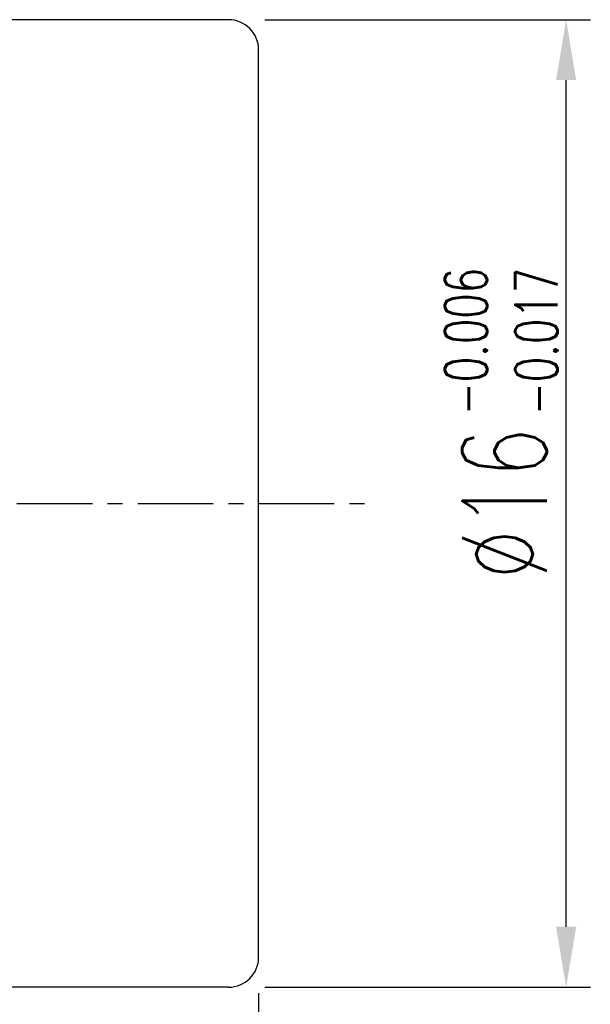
# Model space of a CAD drawing. Header units: millimetres. Extents: x 14 to 138, y 27 to 152.
# Tile 50 of 51: x 86 to 96, y 39 to 55. Entities that reach past the tile are written whole.
import ezdxf

# ---------------------------------------------------------------- set-up
doc = ezdxf.new("R2010")
doc.units = ezdxf.units.MM
doc.header["$MEASUREMENT"] = 0
doc.header["$PDMODE"] = 2
doc.linetypes.add('CENTER', pattern=[2, 1.25, -0.25, 0.25, -0.25])
doc.layers.get('DEFPOINTS').update_dxf_attribs({"linetype": 'CONTINUOUS'})
for name, color, linetype in [('CL', 1, 'CENTER'), ('DIM', 4, 'CONTINUOUS'), ('OUT', 3, 'CONTINUOUS')]:
    doc.layers.add(name, color=color, linetype=linetype)
doc.styles.add('DIM-7', font='SIMPLEX.shx', dxfattribs={"width": 0.7, "bigfont": 'chineset.shx'})
doc.dimstyles.new('CNS', dxfattribs={"dimtxt": 3.5, "dimasz": 2.5, "dimexe": 1, "dimexo": 1.5, "dimgap": 0.09, "dimtad": 0, "dimdsep": 46, "dimtxsty": 'DIM-7', "dimcen": 0.09, "dimclrd": 1, "dimclre": 1, "dimclrt": 4, "dimadec": 0, "dimazin": 0, "dimtfac": 1, "dimtix": 1, "dimtmove": 2, "dimatfit": 3, "dimfxl": 1, "dimtvp": 0.971429, "dimtolj": 1, "dimarcsym": 0})

# ---------------------------------------------------------------- blocks, each defined once
blk = doc.blocks.new('*D4')
at = {"layer": 'DEFPOINTS', "color": 0, "linetype": 'Continuous', "transparency": 16777216}
for p in [(90.349, 39.373), (64.349, 32.873), (90.349, 27.105)]:
    blk.add_point(p, dxfattribs=at)
at = {"layer": 'DIM', "color": 7, "linetype": 'Continuous', "lineweight": -2, "transparency": 16777216}
for p, q in [((90.349, 38.773), (90.349, 26.705)), ((64.349, 32.273), (64.349, 26.705)), ((65.349, 27.105), (89.349, 27.105))]:
    blk.add_line(p, q, dxfattribs=at)
at = {"layer": 'DIM', "color": 7, "linetype": 'Continuous', "transparency": 16777216}
for points in [[(65.349, 27.272), (65.349, 26.939), (64.349, 27.105)], [(89.349, 27.272), (89.349, 26.939), (90.349, 27.105)]]:
    blk.add_solid(points, dxfattribs=at)
at = {"layer": 'DIM', "color": 7, "linetype": 'Continuous', "transparency": 16777216, "insert": (77.349, 28.125), "char_height": 1.4, "attachment_point": 5, "style": 'DIM-7'}
blk.add_mtext('\\A1;26', dxfattribs=at)
blk = doc.blocks.new('*D8')
at = {"layer": 'DEFPOINTS', "color": 0, "linetype": 'Continuous', "transparency": 16777216}
for p in [(89.849, 54.873), (95.436, 54.873), (89.849, 38.873)]:
    blk.add_point(p, dxfattribs=at)
at = {"layer": 'DIM', "color": 7, "linetype": 'Continuous', "lineweight": -2, "transparency": 16777216}
for p, q in [((90.449, 54.873), (95.836, 54.873)), ((95.436, 39.873), (95.436, 53.873)), ((90.449, 38.873), (95.836, 38.873))]:
    blk.add_line(p, q, dxfattribs=at)
at = {"layer": 'DIM', "color": 7, "linetype": 'Continuous', "transparency": 16777216}
for points in [[(95.269, 53.873), (95.602, 53.873), (95.436, 54.873)], [(95.269, 39.873), (95.602, 39.873), (95.436, 38.873)]]:
    blk.add_solid(points, dxfattribs=at)
at = {"layer": 'DIM', "color": 7, "linetype": 'Continuous', "transparency": 16777216, "insert": (94.416, 46.873), "char_height": 1.4, "attachment_point": 5, "rotation": 90, "style": 'DIM-7'}
blk.add_mtext('\\A1;%%c16', dxfattribs=at)

msp = doc.modelspace()

# ---------------------------------------------------------------- linework, layer by layer
at = {"layer": 'CL', "color": 7}
msp.add_line((62.3494, 46.8727), (92.3494, 46.8727), dxfattribs=at)
at = {"layer": 'OUT', "color": 7}
for p, q in [((89.8494, 54.8727), (68.3494, 54.8727)), ((90.3494, 39.3727), (90.3494, 54.3727)), ((89.8494, 38.8727), (68.3494, 38.8727))]:
    msp.add_line(p, q, dxfattribs=at)
for centre, start, end in [((89.8494, 54.3727), 0, 90), ((89.8494, 39.3727), 270, 0)]:
    msp.add_arc(centre, 0.5, start, end, dxfattribs=at)

# ---------------------------------------------------------------- texts
at = {"layer": 'DIM', "color": 7, "linetype": 'Continuous', "insert": (93.4283, 48.3321), "char_height": 0.7, "width": 2.463244, "attachment_point": 1, "rotation": 90, "style": 'DIM-7'}
msp.add_mtext('-0.006\\P-0.017', dxfattribs=at)

# ---------------------------------------------------------------- dimensions: what is measured, and where the dimension line sits
at = {"layer": 'DIM', "color": 7, "linetype": 'Continuous'}
dim = msp.add_linear_dim(base=(95.4356, 54.8727), p1=(89.8494, 38.8727), p2=(89.8494, 54.8727), angle=90, text='%%c<>', dimstyle='CNS', override={"dimscale": 0.4, "dimgap": 0.8, "dimtad": 1, "dimdec": 3, "dimclrd": 7, "dimclre": 7, "dimclrt": 7, "dimadec": 2, "dimazin": 2, "dimtdec": 3, "dimtmove": 1}, dxfattribs=at)
dim.commit()
dim.dimension.update_dxf_attribs({"geometry": '*D8', "text_midpoint": (94.4156, 46.8727)})
dim = msp.add_linear_dim(base=(90.3494, 27.1052), p1=(64.3494, 32.8727), p2=(90.3494, 39.3727), dimstyle='CNS', override={"dimscale": 0.4, "dimgap": 0.8, "dimtad": 1, "dimdec": 3, "dimclrd": 7, "dimclre": 7, "dimclrt": 7, "dimadec": 2, "dimazin": 2, "dimtdec": 3, "dimtmove": 1}, dxfattribs=at)
dim.commit()
dim.dimension.update_dxf_attribs({"geometry": '*D4', "text_midpoint": (77.3494, 28.1252)})

doc.saveas('drawing.dxf')
